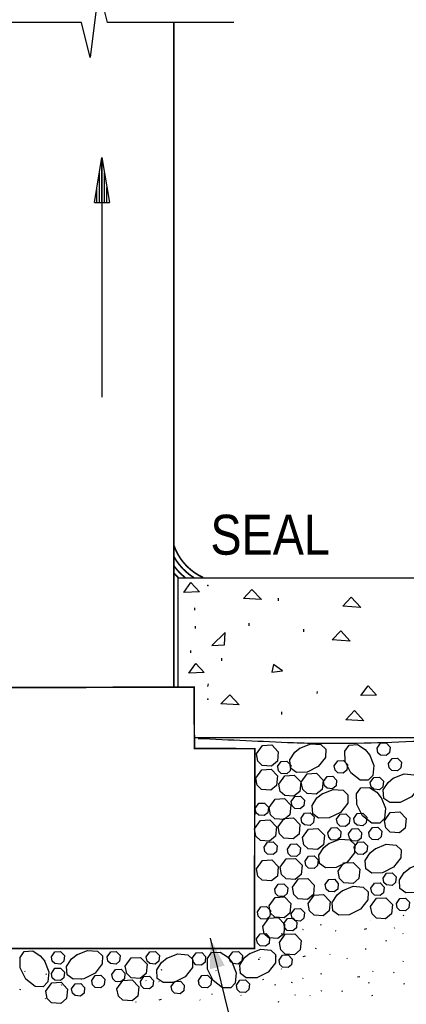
# Model space of a CAD drawing. Extents: x -4.7 to 19.3, y -5.1 to 12.9.
# Tile 9 of 13: x 5.3 to 6.5, y -3.3 to -0.2. Entities that reach past the tile are written whole.
import ezdxf
from ezdxf.enums import TextEntityAlignment as Align

# ---------------------------------------------------------------- set-up
doc = ezdxf.new("R2010")
doc.units = 0
doc.layers.get('0').update_dxf_attribs({"linetype": 'CONTINUOUS'})
for name, color, linetype in [('29', 7, 'CONTINUOUS'), ('31', 7, 'CONTINUOUS'), ('32', 7, 'CONTINUOUS')]:
    doc.layers.add(name, color=color, linetype=linetype)

# ---------------------------------------------------------------- blocks, each defined once
blk = doc.blocks.new('ARW')
at = {"layer": '32', "color": 1, "linetype": 'CONTINUOUS'}
for p, q in [((-0.011719, 0.001953), (0, 0)), ((-0.011719, 0.001952), (-0.011719, -0.001967)), ((-0.011719, 0.001294), (-0.007766, 0.001294)), ((-0.011719, 0.000643), (-0.003859, 0.000643)), ((0, 0), (-0.011719, -0.001967)), ((-0.011719, -0.000008), (0, -0.000008)), ((-0.011719, -0.000659), (-0.003924, -0.000659)), ((-0.011719, -0.00131), (-0.007802, -0.00131))]:
    blk.add_line(p, q, dxfattribs=at)

msp = doc.modelspace()

# ---------------------------------------------------------------- linework, layer by layer
at = {"layer": '29', "linetype": 'CONTINUOUS'}
for p, q in [((5.754934, -2.334003), (5.754934, -1.991762)), ((5.754934, -1.991762), (8.10313, -1.991762)), ((5.803897, -2.491762), (8.10313, -2.491762))]:
    msp.add_line(p, q, dxfattribs=at)
msp.add_lwpolyline([(5.928897, -0.253264), (5.53398, -0.253264), (5.506637, -0.143889), (5.479293, -0.362639), (5.451949, -0.253264), (5.053897, -0.253264)], dxfattribs=at)
at = {"layer": '29', "linetype": 'CONTINUOUS', "const_width": 0.005}
for points in [[(5.741397, -0.253264), (5.741397, -2.334038)], [(5.179525, -2.33551), (5.178897, -2.523012), (4.995007, -2.523988), (4.992779, -3.151999), (5.993591, -3.151999), (5.994652, -2.526768), (5.805814, -2.526147), (5.804525, -2.333871), (5.179525, -2.33551)]]:
    msp.add_lwpolyline(points, dxfattribs=at)
for points in [[(5.832757, -1.990721, -0.205274), (5.741384, -1.890133, -0.205274)], [(5.804484, -1.991762, -0.124554), (5.741398, -1.925229, -0.124554)], [(5.777297, -1.991762, -0.064197), (5.741398, -1.954357, -0.064197)], [(5.754933, -1.99105, -0.022521), (5.741398, -1.976968, -0.022521)]]:
    msp.add_lwpolyline(points, format="xyb", dxfattribs=at)
at = {"layer": '29', "linetype": 'CONTINUOUS'}
msp.add_lwpolyline([(8.098697, -2.499635), (8.017077, -2.507959), (7.935457, -2.516283, -0.062425), (7.796523, -2.508349, 0.038075), (7.65723, -2.493706, 0.026828), (7.503073, -2.505887, -0.032626), (7.348926, -2.516283, -0.007011), (7.239895, -2.512191, 0.010023), (7.130857, -2.508757, 0.002754), (7.020835, -2.508946, -0.003174), (6.910814, -2.509043, -0.008537), (6.776449, -2.504905, 0.010261), (6.642082, -2.50123, 0.009663), (6.467371, -2.505551, -0.008182), (6.292661, -2.510389, -0.002387), (6.204163, -2.510665, -0.009961), (6.115707, -2.508757, -0.000001), (5.966329, -2.502176, -0.000001), (5.816952, -2.495595)], format="xyb", dxfattribs=at)
msp.add_circle((6.007185, -3.186745), 0.000625, dxfattribs=at)
at = {"layer": '31', "linetype": 'CONTINUOUS'}
for p, q in [((6.069204, -2.064168), (6.069204, -2.055559)), ((5.806499, -2.092853), (5.806499, -2.085259)), ((5.809544, -2.150767), (5.809544, -2.143173)), ((5.977064, -2.141621), (5.977064, -2.134027)), ((6.147923, -2.160605), (6.147923, -2.152012)), ((5.794316, -2.226967), (5.794316, -2.219374)), ((5.89178, -2.251354), (5.89178, -2.24376)), ((5.847204, -2.33248), (5.849236, -2.323871)), ((6.189689, -2.354246), (6.190454, -2.347418)), ((6.07935, -2.419546), (6.07935, -2.410936)), ((6.460626, -3.049889), (6.459161, -3.048426)), ((6.201835, -3.078768), (6.198819, -3.079423)), ((6.355663, -3.063488), (6.355439, -3.063267)), ((6.080074, -3.105978), (6.077145, -3.107436)), ((6.146522, -3.094096), (6.145059, -3.092635)), ((6.248759, -3.098178), (6.247294, -3.096717)), ((6.344482, -3.090954), (6.337118, -3.092543)), ((6.4329, -3.089462), (6.431435, -3.087999)), ((6.459076, -3.106939), (6.457611, -3.105473)), ((6.405255, -3.129556), (6.406233, -3.126634)), ((6.185208, -3.153366), (6.186186, -3.15044)), ((6.230661, -3.171221), (6.229197, -3.169757)), ((6.342819, -3.154245), (6.339806, -3.1549)), ((6.011341, -3.181807), (6.009876, -3.180345)), ((6.06103, -3.176126), (6.0581, -3.177585)), ((6.151757, -3.176665), (6.144395, -3.178254)), ((6.28478, -3.184533), (6.283316, -3.183072)), ((6.458418, -3.193479), (6.459396, -3.190556)), ((5.276553, -3.225171), (5.27509, -3.223707)), ((5.342738, -3.233507), (5.341272, -3.232046)), ((5.704059, -3.21952), (5.701044, -3.220174)), ((5.873663, -3.222608), (5.872199, -3.221147)), ((5.94779, -3.219311), (5.94877, -3.216389)), ((6.078608, -3.217046), (6.077145, -3.215582)), ((6.202146, -3.232918), (6.203124, -3.229995)), ((6.364358, -3.224759), (6.365337, -3.221837)), ((6.430525, -3.228362), (6.42906, -3.226897)), ((5.390762, -3.268026), (5.389296, -3.266564)), ((5.452626, -3.24979), (5.451161, -3.248324)), ((5.573585, -3.255233), (5.566223, -3.256823)), ((5.654865, -3.253741), (5.6534, -3.252277)), ((5.695318, -3.256932), (5.693853, -3.255467)), ((5.819655, -3.258754), (5.820634, -3.255831)), ((6.021669, -3.24944), (6.018654, -3.250095)), ((6.059053, -3.266432), (6.05604, -3.267087)), ((6.110585, -3.259428), (6.111564, -3.256504)), ((6.144712, -3.246741), (6.145691, -3.243815)), ((6.323068, -3.240948), (6.315704, -3.242538)), ((6.352363, -3.260324), (6.349348, -3.260979)), ((6.462777, -3.263048), (6.459762, -3.263699)), ((5.260103, -3.281893), (5.261082, -3.27897)), ((5.861865, -3.296596), (5.8604, -3.295134)), ((5.952283, -3.299788), (5.950818, -3.298323)), ((6.122333, -3.299441), (6.120868, -3.297979)), ((6.203777, -3.284806), (6.200763, -3.28546)), ((6.267577, -3.287322), (6.268556, -3.284395)), ((5.340796, -3.310882), (5.339332, -3.309418)), ((5.623936, -3.321215), (5.622473, -3.319751)), ((5.702068, -3.312374), (5.694704, -3.313964)), ((5.823801, -3.314073), (5.822335, -3.312608)), ((6.068327, -3.320629), (6.069306, -3.317706)), ((6.167935, -3.300729), (6.16647, -3.299267)), ((6.363267, -3.299768), (6.360251, -3.300423))]:
    msp.add_line(p, q, dxfattribs=at)
for points in [[(5.772544, -2.037223), (5.794576, -2.006598), (5.821154, -2.035707)], [(5.959004, -2.056487), (5.985332, -2.027893), (6.015457, -2.060034)], [(6.269673, -2.080871), (6.296001, -2.052277), (6.326126, -2.084418)], [(6.236181, -2.186217), (6.263525, -2.157624), (6.292634, -2.189764)], [(5.899861, -2.201105), (5.901892, -2.162887), (5.860126, -2.203637)], [(5.787772, -2.290217), (5.809803, -2.259592), (5.836382, -2.288702)], [(6.047689, -2.287168), (6.081611, -2.282871), (6.052751, -2.263387)], [(6.326876, -2.360324), (6.348908, -2.329699), (6.375486, -2.358809)], [(5.888801, -2.386378), (5.916145, -2.357784), (5.945254, -2.389924)], [(6.279819, -2.436249), (6.306147, -2.407655), (6.336272, -2.439796)]]:
    msp.add_lwpolyline(points, close=True, dxfattribs=at)
for points in [[(6.000061, -2.543012), (6.018451, -2.516858), (6.04779, -2.51519), (6.068202, -2.53634), (6.065249, -2.56598), (6.047121, -2.581061), (6.018137, -2.57897), (6.004505, -2.565736), (6.000076, -2.543012)], [(6.135512, -2.524845), (6.16991, -2.511214), (6.201491, -2.513934), (6.216504, -2.528207), (6.216038, -2.553842), (6.193247, -2.582978), (6.158029, -2.600587), (6.124833, -2.60116), (6.106158, -2.587885), (6.10438, -2.561457), (6.119543, -2.537806), (6.136905, -2.523956)], [(6.353056, -2.544835), (6.366686, -2.57922), (6.363952, -2.610815), (6.349678, -2.625827), (6.324044, -2.625348), (6.294923, -2.602557), (6.277314, -2.567339), (6.276725, -2.534158), (6.290001, -2.515467), (6.316443, -2.513704), (6.340082, -2.528853), (6.353931, -2.546215)], [(6.377363, -2.525603), (6.388396, -2.509921), (6.406005, -2.508909), (6.418255, -2.521611), (6.416478, -2.539384), (6.405608, -2.548434), (6.388204, -2.547176), (6.380029, -2.539246), (6.377376, -2.525616)], [(6.412863, -2.573082), (6.423896, -2.557401), (6.441505, -2.556389), (6.453755, -2.56909), (6.451978, -2.586863), (6.441108, -2.595915), (6.423704, -2.594658), (6.415529, -2.586728), (6.412876, -2.573096)], [(6.066155, -2.582452), (6.077189, -2.566757), (6.094798, -2.565759), (6.107035, -2.578447), (6.105271, -2.596233), (6.094388, -2.605284), (6.076997, -2.604026), (6.068822, -2.596082), (6.066169, -2.582452)], [(6.243349, -2.58047), (6.254382, -2.564788), (6.271991, -2.563776), (6.284241, -2.576478), (6.282465, -2.594251), (6.271595, -2.603301), (6.254191, -2.602043), (6.246014, -2.594113), (6.243363, -2.580483)], [(5.997845, -2.618689), (6.01622, -2.592548), (6.045574, -2.590866), (6.065973, -2.612017), (6.06302, -2.641671), (6.044889, -2.656751), (6.015905, -2.654645), (6.002275, -2.641424), (5.997858, -2.618702)], [(6.069993, -2.637624), (6.088382, -2.61147), (6.117723, -2.609801), (6.138134, -2.630952), (6.135181, -2.660592), (6.117052, -2.675673), (6.088068, -2.673581), (6.074436, -2.660346), (6.070007, -2.637624)], [(6.140046, -2.631527), (6.158435, -2.605374), (6.187775, -2.603706), (6.208186, -2.624855), (6.205233, -2.654496), (6.187105, -2.669577), (6.158121, -2.667486), (6.14449, -2.654251), (6.14006, -2.631527)], [(6.209845, -2.629238), (6.220879, -2.613557), (6.238488, -2.612546), (6.250738, -2.625246), (6.24896, -2.64302), (6.238091, -2.652072), (6.220686, -2.650814), (6.212512, -2.642884), (6.209858, -2.629253)], [(6.356043, -2.632288), (6.367076, -2.616605), (6.384685, -2.615595), (6.396935, -2.628296), (6.395158, -2.646069), (6.384288, -2.65512), (6.366884, -2.653862), (6.358708, -2.645932), (6.356056, -2.632301)], [(6.427389, -2.619249), (6.461775, -2.605618), (6.493371, -2.608353), (6.508382, -2.622626), (6.507904, -2.64826), (6.485113, -2.677382), (6.449895, -2.694991), (6.416712, -2.695579), (6.398022, -2.682303), (6.396259, -2.655862), (6.411421, -2.632223), (6.428785, -2.618374)], [(6.389607, -2.679073), (6.403238, -2.713457), (6.400504, -2.745053), (6.38623, -2.760065), (6.360595, -2.759587), (6.331474, -2.736796), (6.313865, -2.701577), (6.313277, -2.668395), (6.326552, -2.649706), (6.352993, -2.647941), (6.376632, -2.66309), (6.390482, -2.680454)], [(6.108796, -2.692184), (6.119829, -2.676488), (6.137439, -2.675491), (6.149676, -2.688178), (6.147911, -2.705965), (6.137029, -2.715017), (6.119638, -2.713759), (6.111462, -2.705815), (6.10881, -2.692184)], [(6.205046, -2.668018), (6.239431, -2.654387), (6.271027, -2.657121), (6.286038, -2.671395), (6.28556, -2.69703), (6.26277, -2.726151), (6.227551, -2.74376), (6.194368, -2.744348), (6.175678, -2.731073), (6.173915, -2.704632), (6.189077, -2.680993), (6.206441, -2.667143)], [(5.996103, -2.713522), (6.007137, -2.697827), (6.024746, -2.696829), (6.036982, -2.709517), (6.035217, -2.727303), (6.024335, -2.736354), (6.006944, -2.735096), (5.99877, -2.727152), (5.996116, -2.713522)], [(6.039535, -2.710777), (6.057923, -2.684624), (6.087263, -2.682956), (6.107676, -2.704105), (6.104723, -2.733746), (6.086592, -2.748827), (6.057608, -2.746736), (6.043978, -2.733501), (6.039548, -2.710777)], [(6.067897, -2.771092), (6.086272, -2.744952), (6.115626, -2.74327), (6.136025, -2.764421), (6.133072, -2.794074), (6.114943, -2.809155), (6.085958, -2.807049), (6.072327, -2.793829), (6.067911, -2.771105)], [(6.139255, -2.744003), (6.150288, -2.728307), (6.167897, -2.727309), (6.180134, -2.739996), (6.178371, -2.757784), (6.167488, -2.766835), (6.150098, -2.765577), (6.141921, -2.757634), (6.13927, -2.744003)], [(6.250564, -2.747542), (6.261598, -2.731846), (6.279207, -2.730848), (6.291443, -2.743535), (6.289678, -2.761323), (6.278796, -2.770374), (6.261405, -2.769116), (6.25323, -2.761173), (6.250577, -2.747542)], [(6.304264, -2.745066), (6.315298, -2.729385), (6.332908, -2.728374), (6.345158, -2.741074), (6.34338, -2.758848), (6.332512, -2.7679), (6.315107, -2.766642), (6.306931, -2.758712), (6.304279, -2.745081)], [(6.400271, -2.752206), (6.418646, -2.726051), (6.447999, -2.724384), (6.468411, -2.745534), (6.465458, -2.775174), (6.447329, -2.790254), (6.418345, -2.788163), (6.404715, -2.774941), (6.400285, -2.752206)], [(5.993849, -2.777839), (6.012238, -2.751684), (6.041577, -2.750017), (6.06199, -2.771167), (6.059036, -2.800807), (6.040908, -2.815887), (6.011923, -2.813796), (5.998293, -2.800561), (5.993863, -2.777839)], [(6.223152, -2.790215), (6.234185, -2.77452), (6.251794, -2.773522), (6.26403, -2.78621), (6.262267, -2.803996), (6.251384, -2.813048), (6.233993, -2.81179), (6.225818, -2.803846), (6.223165, -2.790215)], [(6.351324, -2.78948), (6.362357, -2.773785), (6.379966, -2.772788), (6.392202, -2.785475), (6.390439, -2.803262), (6.379556, -2.812314), (6.362165, -2.811056), (6.35399, -2.803126), (6.351337, -2.78948)], [(6.144043, -2.804621), (6.162418, -2.77848), (6.191771, -2.776799), (6.212169, -2.797949), (6.209216, -2.827604), (6.191087, -2.842684), (6.162103, -2.840579), (6.148473, -2.827358), (6.144056, -2.804635)], [(6.28791, -2.793436), (6.298943, -2.777741), (6.316552, -2.776743), (6.328788, -2.789431), (6.327025, -2.807217), (6.316142, -2.816268), (6.298751, -2.81501), (6.290576, -2.807066), (6.287923, -2.793436)], [(6.023514, -2.835447), (6.034548, -2.819751), (6.052158, -2.818753), (6.064395, -2.83144), (6.06263, -2.849228), (6.051747, -2.858277), (6.034357, -2.85702), (6.026181, -2.849077), (6.023529, -2.835447)], [(6.096613, -2.841542), (6.107646, -2.825846), (6.125255, -2.824848), (6.137491, -2.837535), (6.135728, -2.855323), (6.124845, -2.864374), (6.107454, -2.863116), (6.099279, -2.855173), (6.096626, -2.841542)], [(6.226368, -2.823473), (6.260754, -2.809842), (6.292349, -2.812577), (6.307361, -2.82685), (6.306882, -2.852486), (6.284091, -2.881605), (6.248872, -2.899215), (6.215691, -2.899803), (6.197001, -2.886527), (6.195238, -2.860087), (6.2104, -2.836448), (6.227763, -2.822598)], [(6.305861, -2.834975), (6.316895, -2.81928), (6.334504, -2.818283), (6.34674, -2.83097), (6.344975, -2.848757), (6.334092, -2.857807), (6.316702, -2.856549), (6.308527, -2.84862), (6.305874, -2.834975)], [(6.371301, -2.839842), (6.405685, -2.826212), (6.43728, -2.828947), (6.452293, -2.84322), (6.451814, -2.868854), (6.429022, -2.897975), (6.393803, -2.915585), (6.360622, -2.916173), (6.341934, -2.902897), (6.340169, -2.876456), (6.355332, -2.852816), (6.372681, -2.838967)], [(6.151974, -2.879184), (6.163007, -2.863503), (6.180616, -2.862491), (6.192866, -2.875191), (6.19109, -2.892965), (6.18022, -2.902017), (6.162816, -2.900759), (6.154639, -2.892829), (6.151988, -2.879198)], [(5.999941, -2.902811), (6.018329, -2.876658), (6.047669, -2.874988), (6.068082, -2.896139), (6.065129, -2.92578), (6.046999, -2.940861), (6.018014, -2.938768), (6.004384, -2.925534), (5.999954, -2.902811)], [(6.074177, -2.897962), (6.092552, -2.871822), (6.121905, -2.870139), (6.142303, -2.89129), (6.13935, -2.920931), (6.121223, -2.936025), (6.092251, -2.933918), (6.078621, -2.920698), (6.074191, -2.897975)], [(6.25498, -2.910526), (6.273368, -2.884371), (6.302723, -2.882704), (6.323121, -2.903854), (6.320168, -2.933495), (6.302038, -2.948574), (6.273053, -2.946483), (6.259423, -2.933262), (6.254993, -2.910526)], [(6.477982, -2.90127), (6.51238, -2.887639), (6.543962, -2.890374), (6.558988, -2.904647), (6.558509, -2.930283), (6.535717, -2.959417), (6.500499, -2.977012), (6.467318, -2.9776), (6.448629, -2.964324), (6.446865, -2.937884), (6.462013, -2.914245), (6.479376, -2.900395)], [(6.396046, -2.931978), (6.407079, -2.916283), (6.424689, -2.915284), (6.436926, -2.927971), (6.435161, -2.945759), (6.424279, -2.954809), (6.406888, -2.953551), (6.398712, -2.945621), (6.39606, -2.931978)], [(6.05702, -2.966514), (6.068052, -2.950819), (6.085661, -2.949822), (6.097897, -2.962509), (6.096134, -2.980296), (6.085251, -2.989346), (6.067861, -2.988089), (6.059685, -2.980145), (6.057033, -2.966514)], [(6.112634, -2.960725), (6.131022, -2.934572), (6.160363, -2.932902), (6.180775, -2.954053), (6.177822, -2.983694), (6.159693, -2.998775), (6.130708, -2.996682), (6.117077, -2.983448), (6.112647, -2.960725)], [(6.214934, -2.952499), (6.225966, -2.936803), (6.243576, -2.935806), (6.255811, -2.948493), (6.254048, -2.96628), (6.243165, -2.975331), (6.225775, -2.974073), (6.217599, -2.966143), (6.214947, -2.952499)], [(6.267832, -2.971324), (6.30223, -2.957694), (6.333811, -2.960428), (6.348824, -2.974702), (6.348345, -3.000337), (6.325553, -3.029457), (6.290349, -3.047066), (6.257154, -3.047655), (6.238478, -3.034379), (6.236701, -3.007939), (6.251863, -2.984299), (6.269225, -2.970449)], [(6.358121, -2.963874), (6.369154, -2.948178), (6.386763, -2.947181), (6.398999, -2.959868), (6.397236, -2.977655), (6.386353, -2.986706), (6.368962, -2.985448), (6.360786, -2.977518), (6.358134, -2.963874)], [(6.161819, -3.011643), (6.180208, -2.985488), (6.209561, -2.983822), (6.22996, -3.004971), (6.227007, -3.034612), (6.208879, -3.049691), (6.179895, -3.0476), (6.166263, -3.034379), (6.161848, -3.011643)], [(6.002732, -3.037686), (6.013764, -3.022004), (6.031374, -3.020993), (6.043624, -3.033694), (6.041848, -3.051467), (6.030978, -3.060518), (6.013574, -3.05926), (6.005397, -3.051331), (6.002746, -3.037699)], [(6.039535, -3.018639), (6.057923, -2.992486), (6.087263, -2.990816), (6.107676, -3.011967), (6.104723, -3.041608), (6.086592, -3.056689), (6.057608, -3.054596), (6.043978, -3.041362), (6.039548, -3.018639)], [(6.356889, -3.021337), (6.375279, -2.995197), (6.404632, -2.993514), (6.42503, -3.014665), (6.422077, -3.044319), (6.403949, -3.0594), (6.374965, -3.057293), (6.361333, -3.044073), (6.356918, -3.02135)], [(6.43772, -3.01159), (6.448754, -2.995895), (6.466363, -2.994897), (6.478599, -3.007585), (6.476835, -3.025371), (6.465952, -3.034423), (6.448561, -3.033165), (6.440387, -3.025236), (6.437733, -3.01159)], [(6.108853, -3.043487), (6.119887, -3.027792), (6.137496, -3.026793), (6.149732, -3.03948), (6.147967, -3.057268), (6.137085, -3.066319), (6.119694, -3.065061), (6.11152, -3.057132), (6.108866, -3.043487)], [(6.019866, -3.08326), (6.038255, -3.057105), (6.067595, -3.055439), (6.088007, -3.076589), (6.085053, -3.106229), (6.066926, -3.121309), (6.037941, -3.119217), (6.02431, -3.105983), (6.01988, -3.08326)], [(6.085505, -3.074198), (6.096538, -3.058503), (6.114147, -3.057504), (6.126384, -3.070191), (6.124621, -3.087979), (6.113738, -3.09703), (6.096348, -3.095772), (6.088171, -3.087829), (6.08552, -3.074198)], [(6.000161, -3.12247), (6.011194, -3.106775), (6.028803, -3.105776), (6.04104, -3.118464), (6.039277, -3.136251), (6.028395, -3.145301), (6.011004, -3.144043), (6.002827, -3.1361), (6.000176, -3.12247)], [(6.071723, -3.133876), (6.090098, -3.107736), (6.119451, -3.106053), (6.139849, -3.127204), (6.136896, -3.156858), (6.118767, -3.171939), (6.089783, -3.169832), (6.076152, -3.156612), (6.071736, -3.133889)], [(5.336333, -3.190924), (5.349965, -3.225309), (5.34723, -3.256905), (5.332957, -3.271917), (5.307322, -3.271439), (5.278201, -3.248647), (5.260591, -3.213428), (5.260004, -3.180246), (5.273279, -3.161557), (5.29972, -3.159793), (5.323358, -3.174941), (5.337208, -3.192306)], [(5.358216, -3.178167), (5.369249, -3.162471), (5.386858, -3.161473), (5.399095, -3.17416), (5.397332, -3.191948), (5.386449, -3.200999), (5.369059, -3.199741), (5.360882, -3.191798), (5.35823, -3.178167)], [(5.436967, -3.171759), (5.471366, -3.158128), (5.502949, -3.160848), (5.51796, -3.175121), (5.517496, -3.200757), (5.494704, -3.229892), (5.459486, -3.247501), (5.42629, -3.248074), (5.407615, -3.234799), (5.405837, -3.208371), (5.420999, -3.18472), (5.438363, -3.17087)], [(5.532616, -3.178167), (5.54365, -3.162471), (5.561259, -3.161473), (5.573496, -3.17416), (5.571732, -3.191948), (5.560849, -3.200999), (5.543458, -3.199741), (5.535283, -3.191798), (5.53263, -3.178167)], [(5.655069, -3.178167), (5.666103, -3.162471), (5.683712, -3.161473), (5.695949, -3.17416), (5.694185, -3.191948), (5.683302, -3.200999), (5.665911, -3.199741), (5.657736, -3.191798), (5.655083, -3.178167)], [(5.718978, -3.1829), (5.753376, -3.169268), (5.784958, -3.171988), (5.79997, -3.186262), (5.799505, -3.211897), (5.776715, -3.241033), (5.741496, -3.258642), (5.708301, -3.259215), (5.689624, -3.24594), (5.687848, -3.219512), (5.703009, -3.195861), (5.720372, -3.18201)], [(5.799785, -3.181879), (5.810818, -3.166184), (5.828427, -3.165186), (5.840663, -3.177874), (5.8389, -3.19566), (5.828017, -3.204712), (5.810626, -3.203454), (5.802451, -3.19551), (5.799798, -3.181879)], [(5.922621, -3.194637), (5.936251, -3.229022), (5.933517, -3.260618), (5.919243, -3.275629), (5.893608, -3.275151), (5.864488, -3.252361), (5.846879, -3.217142), (5.84629, -3.18396), (5.859566, -3.16527), (5.886007, -3.163507), (5.909646, -3.178655), (5.923496, -3.196018)], [(5.914816, -3.178167), (5.925849, -3.162471), (5.943458, -3.161473), (5.955694, -3.17416), (5.953931, -3.191948), (5.943048, -3.200999), (5.925658, -3.199741), (5.917482, -3.191798), (5.914829, -3.178167)], [(5.978724, -3.168046), (6.013122, -3.154415), (6.044704, -3.157135), (6.059716, -3.171409), (6.059251, -3.197043), (6.03646, -3.226178), (6.001241, -3.243788), (5.968046, -3.244362), (5.949371, -3.231087), (5.947592, -3.204659), (5.962755, -3.181007), (5.980118, -3.167158)], [(6.070663, -3.189306), (6.081697, -3.173611), (6.099306, -3.172612), (6.111543, -3.185299), (6.109779, -3.203087), (6.098896, -3.212137), (6.081505, -3.210879), (6.073329, -3.202936), (6.070677, -3.189306)], [(5.589335, -3.208137), (5.60771, -3.181996), (5.637064, -3.180315), (5.657462, -3.201465), (5.654509, -3.23112), (5.63638, -3.246199), (5.607396, -3.244095), (5.593764, -3.230874), (5.589349, -3.208151)], [(5.358216, -3.230151), (5.369249, -3.214456), (5.386858, -3.213457), (5.399095, -3.226145), (5.397332, -3.243932), (5.386449, -3.252983), (5.369059, -3.251725), (5.360882, -3.243783), (5.35823, -3.230151)], [(5.484379, -3.252431), (5.495411, -3.236736), (5.513021, -3.235737), (5.525257, -3.248424), (5.523493, -3.266212), (5.512611, -3.275262), (5.49522, -3.274004), (5.487044, -3.266061), (5.484392, -3.252431)], [(5.54746, -3.233863), (5.558493, -3.218168), (5.576103, -3.217171), (5.58834, -3.229858), (5.586576, -3.247645), (5.575693, -3.256697), (5.558302, -3.255439), (5.550126, -3.247495), (5.547474, -3.233863)], [(5.818337, -3.252431), (5.829371, -3.236736), (5.84698, -3.235737), (5.859216, -3.248424), (5.857452, -3.266212), (5.846569, -3.275262), (5.829178, -3.274004), (5.821004, -3.266061), (5.81835, -3.252431)], [(5.340723, -3.286113), (5.359098, -3.259973), (5.388451, -3.258292), (5.408849, -3.279441), (5.405896, -3.309096), (5.387767, -3.324176), (5.358783, -3.322072), (5.345152, -3.30885), (5.340736, -3.286128)], [(5.421296, -3.278423), (5.432329, -3.262728), (5.449939, -3.261729), (5.462176, -3.274417), (5.460411, -3.292204), (5.449529, -3.301254), (5.432138, -3.299996), (5.423962, -3.292053), (5.42131, -3.278423)], [(5.563363, -3.278689), (5.581738, -3.252548), (5.611091, -3.250866), (5.63149, -3.272017), (5.628536, -3.301671), (5.610408, -3.316751), (5.581423, -3.314645), (5.567793, -3.301424), (5.563376, -3.278702)], [(5.636514, -3.256143), (5.647548, -3.240448), (5.665158, -3.239449), (5.677395, -3.252137), (5.67563, -3.269924), (5.664747, -3.278975), (5.647357, -3.277717), (5.639181, -3.269775), (5.636529, -3.256143)], [(5.732993, -3.270995), (5.744027, -3.255299), (5.761637, -3.254301), (5.773872, -3.266988), (5.772108, -3.284776), (5.761225, -3.293827), (5.743835, -3.292569), (5.73566, -3.284626), (5.733007, -3.270995)], [(5.937079, -3.267283), (5.948113, -3.251587), (5.965723, -3.250589), (5.977958, -3.263276), (5.976194, -3.281064), (5.965311, -3.290113), (5.947921, -3.288855), (5.939746, -3.280913), (5.937092, -3.267283)]]:
    msp.add_lwpolyline(points, dxfattribs=at)
for p in [(5.847204, -2.015837), (5.847204, -2.371215)]:
    msp.add_point(p, dxfattribs=at)
at = {"layer": '32', "color": 1, "linetype": 'CONTINUOUS'}
for p, q in [((5.516236, -0.676126), (5.516236, -1.426126)), ((5.855298, -3.120415), (5.948798, -3.50291))]:
    msp.add_line(p, q, dxfattribs=at)
msp.add_solid([(5.854793, -3.217049), (5.855298, -3.120415), (5.900327, -3.205918)], dxfattribs=at)

# ---------------------------------------------------------------- block references
at = {"xscale": 11.99998, "yscale": 11.99998, "rotation": 90}
msp.add_blockref('ARW', (5.516236, -0.676126), dxfattribs=at)

# ---------------------------------------------------------------- texts
at = {"layer": '32', "color": 1, "linetype": 'CONTINUOUS', "width": 0.875}
msp.add_text('SEAL', height=0.125, dxfattribs=at).set_placement((5.85572, -1.794268), align=Align.TOP_LEFT)

doc.saveas('drawing.dxf')
